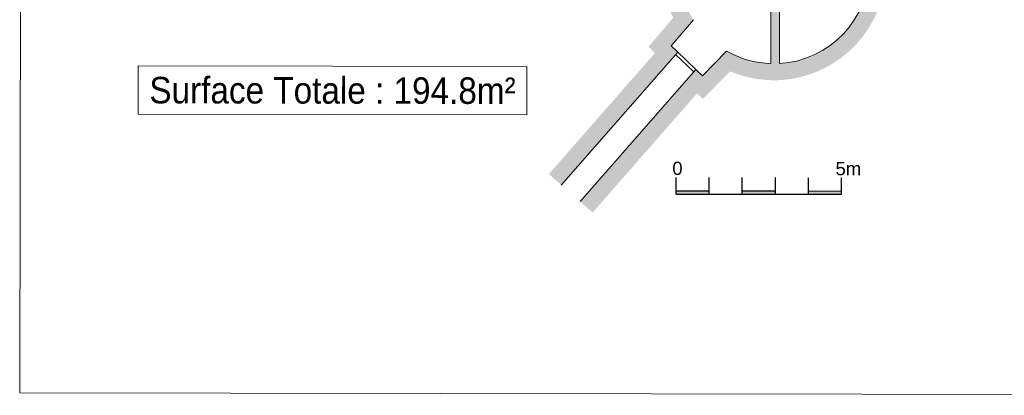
# Model space of a CAD drawing. Header units: metres. Extents: x -40 to 52, y -191 to 168.
# Tile 1 of 32: x -40 to -10, y -191 to -180. Entities that reach past the tile are written whole.
import ezdxf
from ezdxf.enums import TextEntityAlignment as Align

# ---------------------------------------------------------------- set-up
doc = ezdxf.new("R2010")
doc.units = ezdxf.units.M
doc.header["$LTSCALE"] = 2
for name, color, linetype, lineweight in [('Etiq_Surface', 7, 'Continuous', 18), ('Hachures', 8, 'Continuous', 9), ('Menuiserie', 1, 'Continuous', 18), ('Mur_coupe', 7, 'Continuous', 18), ('Mur_vu', 8, 'Continuous', 18)]:
    doc.layers.add(name, color=color, linetype=linetype, lineweight=lineweight)
doc.styles.get("Standard").update_dxf_attribs({"font": 'arial.ttf'})

# ---------------------------------------------------------------- blocks, each defined once
blk = doc.blocks.new('Echelle graphique 5m')
h = blk.add_hatch(color=256)
h.dxf.hatch_style = 1
h.paths.add_polyline_path([(1, 0.1000000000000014), (0, 0.1000000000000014), (0, 0), (1, 0)])
h.paths.add_polyline_path([(3, 0.1000000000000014), (2, 0.1000000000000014), (2, 0), (3, 0)])
h.paths.add_polyline_path([(5, 0.1000000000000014), (4, 0.1000000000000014), (4, 0), (5, 0)])
at = {"flags": 128}
for points in [[(0, 0), (0, 0.5)], [(1, 0), (1, 0.5)], [(2, 0), (2, 0.5)], [(3, 0), (3, 0.5)], [(4, 0), (4, 0.5)], [(5, 0), (5, 0.5)], [(0, 0.1000000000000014), (1, 0.1000000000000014)], [(0, 0), (5, 0)], [(2, 0.1000000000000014), (3, 0.1000000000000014)], [(4, 0.1000000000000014), (5, 0.1000000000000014)]]:
    blk.add_lwpolyline(points, dxfattribs=at)
for s, p in [('0', (-0.1162021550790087, 0.576875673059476)), ('5m', (4.815244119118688, 0.576875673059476))]:
    blk.add_text(s, height=0.4).set_placement(p)

msp = doc.modelspace()

# ---------------------------------------------------------------- hatches: boundary and pattern name
at = {"layer": 'Hachures'}
h = msp.add_hatch(color=256, dxfattribs=at)
h.dxf.hatch_style = 1
h.paths.add_polyline_path([(-19.70204735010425, -173.3729313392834), (-15.04187914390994, -173.3808569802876), (-15.0412328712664, -173.0008575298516), (-19.80140093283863, -172.9927618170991), (-19.79874556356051, -171.4314411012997), (-19.01589515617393, -171.4327725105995), (-19.01249372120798, -169.4327754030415), (-18.33534624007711, -169.4339270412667), (-18.33551631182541, -169.5339268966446), (-17.88551696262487, -169.534692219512), (-17.88534689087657, -169.434692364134), (-17.750730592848, -169.4349213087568), (-17.75000081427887, -169.0058215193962), (-17.70736270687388, -169.0058940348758), (-17.76251873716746, -166.1519407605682), (-17.86250006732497, -166.153873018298), (-17.80875493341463, -168.9348219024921), (-19.79449376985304, -168.931444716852), (-19.79139970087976, -167.1121745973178), (-20.31139894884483, -167.1112902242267), (-20.31253788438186, -167.7809686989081), (-19.89267995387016, -167.8648607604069), (-19.89435216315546, -168.8480968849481), (-20.31449301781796, -168.9305603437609), (-22.5028504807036, -168.9268385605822), (-22.50370083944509, -169.4268378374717), (-20.31534337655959, -169.4305596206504), (-20.32899470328, -177.4573524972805), (-25.82898674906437, -177.4479985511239), (-25.81989975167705, -172.1049687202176), (-24.45734686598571, -172.1072860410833), (-24.45571661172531, -171.1487188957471), (-24.52571651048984, -171.1485998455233), (-24.52722771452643, -172.0371670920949), (-25.81978070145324, -172.034968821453), (-25.81533542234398, -169.421205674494), (-24.52278243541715, -169.4234039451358), (-24.5242709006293, -170.2986010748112), (-24.45427100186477, -170.298720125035), (-24.45278253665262, -169.4235229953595), (-23.64369919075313, -169.4248990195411), (-23.64284883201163, -168.9248997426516), (-24.03419540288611, -168.9242341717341), (-24.03399093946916, -168.804012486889), (-24.4839902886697, -168.8032471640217), (-24.48419475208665, -168.9234688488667), (-25.81448506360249, -168.9212063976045), (-25.81224135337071, -167.60193555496), (-25.68224154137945, -167.6021566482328), (-25.68139118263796, -167.1021573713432), (-25.81139099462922, -167.1019362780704), (-25.81040457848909, -166.5219371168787), (-25.68040476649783, -166.5221582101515), (-25.67955440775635, -166.0221589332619), (-25.80955421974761, -166.0219378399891), (-25.8074865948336, -164.8062027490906), (-24.47719628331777, -164.8084652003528), (-24.47741734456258, -164.9384461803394), (-24.02741799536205, -164.9392115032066), (-24.02719693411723, -164.8092305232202), (-23.81481276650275, -164.8095917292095), (-23.81433656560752, -164.5295921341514), (-25.80701039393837, -164.5262031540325), (-25.80428924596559, -162.9262054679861), (-20.30429720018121, -162.9355594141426), (-20.30701834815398, -164.5355571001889), (-20.57434125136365, -164.5351024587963), (-20.57481745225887, -164.8151020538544), (-20.10676066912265, -164.8158980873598), (-20.10676010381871, -164.8155656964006), (-19.78749473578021, -164.816108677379), (-19.78730043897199, -164.7018648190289), (-17.89049950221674, -164.7050907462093), (-17.87602587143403, -165.4540037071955), (-17.77604454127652, -165.4520714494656), (-17.79241022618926, -164.6052574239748), (-19.7871303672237, -164.601864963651), (-19.78429795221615, -162.9364437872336), (-18.39621223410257, -162.9388045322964), (-18.39403163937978, -161.6566447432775), (-20.69120939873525, -161.6527378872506), (-20.69205975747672, -162.1527371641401), (-18.89488127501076, -162.1557936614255), (-18.89536115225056, -162.4379548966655), (-26.30343816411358, -162.4253558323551), (-26.32983638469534, -177.9471474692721), (-20.20978623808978, -177.9575559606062, 0.1171381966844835), (-19.85926576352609, -179.4847404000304), (-20.61049532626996, -180.3630545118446), (-20.41452999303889, -180.5511190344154), (-23.62004499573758, -184.2086097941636), (-23.24402224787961, -184.5381653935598), (-19.72351804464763, -180.5212721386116), (-19.92362505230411, -180.3292329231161), (-19.25214398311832, -179.5441582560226, -0.1440428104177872), (-19.70987997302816, -177.9784061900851)])
h = msp.add_hatch(color=256, dxfattribs=at)
h.dxf.hatch_style = 1
edge = h.paths.add_edge_path()
edge.add_line((-11.1591666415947, -174.7229438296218), (-13.34432782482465, -174.7192274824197))
edge.add_line((-13.34432782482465, -174.7192274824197), (-13.34423346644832, -174.6637460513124))
edge.add_line((-13.34423346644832, -174.6637460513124), (-13.92423262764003, -174.6627596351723))
edge.add_line((-13.92423262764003, -174.6627596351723), (-13.92911143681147, -177.5314325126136))
edge.add_line((-13.92911143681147, -177.5314325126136), (-13.92988833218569, -177.9882363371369))
edge.add_arc((-16.81988415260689, -177.983321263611), 2.889999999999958, 273.3458702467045, 359.9025560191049, ccw=False)
edge.add_line((-16.65121430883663, -180.8683950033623), (-16.64061964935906, -174.6388805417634))
edge.add_line((-16.64061964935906, -174.6388805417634), (-16.90061927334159, -174.6384383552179))
edge.add_line((-16.90061927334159, -174.6384383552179), (-16.91122060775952, -180.8718775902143))
edge.add_arc((-16.8198841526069, -177.983321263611), 2.890000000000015, 240.3695254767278, 268.18890485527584, ccw=False)
edge.add_line((-18.24871247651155, -180.4954019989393), (-18.97672848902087, -181.2379530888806))
edge.add_line((-18.97672848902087, -181.2379530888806), (-19.17438884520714, -181.0482618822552))
edge.add_line((-19.17438884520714, -181.0482618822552), (-22.67223078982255, -185.0392975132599))
edge.add_line((-22.67223078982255, -185.0392975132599), (-22.29620804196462, -185.3688531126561))
edge.add_line((-22.29620804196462, -185.3688531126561), (-19.14316170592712, -181.7712290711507))
edge.add_line((-19.14316170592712, -181.7712290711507), (-18.96601879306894, -181.9412300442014))
edge.add_line((-18.96601879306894, -181.9412300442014), (-18.14485133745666, -181.1036677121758))
edge.add_arc((-16.81988415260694, -177.983321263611), 3.390000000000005, 246.9928636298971, 360.2405861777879)
edge.add_line((-13.42991403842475, -177.9690866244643), (-9.571935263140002, -177.9756479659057))
edge.add_line((-9.571935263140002, -177.9756479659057), (-9.567255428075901, -175.2239691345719))
edge.add_line((-9.567255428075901, -175.2239691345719), (-7.113057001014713, -175.2281430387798))
edge.add_line((-7.113057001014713, -175.2281430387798), (-7.110778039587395, -173.8881449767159))
edge.add_line((-7.110778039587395, -173.8881449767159), (-4.960781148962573, -173.8918015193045))
edge.add_line((-4.960781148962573, -173.8918015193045), (-4.957668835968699, -172.0618041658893))
edge.add_line((-4.957668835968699, -172.0618041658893), (-7.637664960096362, -172.0572462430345))
edge.add_line((-7.637664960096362, -172.0572462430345), (-7.63356491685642, -169.6464770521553))
edge.add_line((-7.63356491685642, -169.6464770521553), (-7.247587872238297, -169.6471334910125))
edge.add_line((-7.247587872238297, -169.6471334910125), (-4.95663585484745, -169.6510297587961))
edge.add_line((-4.95663585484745, -169.6510297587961), (-4.952554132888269, -167.2510332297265))
edge.add_line((-4.952554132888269, -167.2510332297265), (-5.959485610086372, -167.2493207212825))
edge.add_line((-5.959485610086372, -167.2493207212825), (-5.957872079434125, -166.30058682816))
edge.add_line((-5.957872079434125, -166.30058682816), (-7.627058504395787, -165.8207957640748))
edge.add_line((-7.627058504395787, -165.8207957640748), (-7.621337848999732, -162.4571288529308))
edge.add_line((-7.621337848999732, -162.4571288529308), (-14.85913652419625, -162.4448193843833))
edge.add_line((-14.85913652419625, -162.4448193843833), (-14.85865664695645, -162.1626581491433))
edge.add_line((-14.85865664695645, -162.1626581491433), (-13.09352301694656, -162.1656601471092))
edge.add_line((-13.09352301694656, -162.1656601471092), (-13.09267265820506, -161.6656608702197))
edge.add_line((-13.09267265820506, -161.6656608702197), (-15.35780556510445, -161.6618085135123))
edge.add_line((-15.35780556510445, -161.6618085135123), (-15.35981608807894, -162.8439684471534))
edge.add_line((-15.35981608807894, -162.8439684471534), (-16.04226689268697, -162.8428077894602))
edge.add_line((-16.04226689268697, -162.8428077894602), (-16.04804318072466, -166.2391859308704))
edge.add_line((-16.04804318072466, -166.2391859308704), (-15.68750617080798, -166.2397991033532))
edge.add_line((-15.68750617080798, -166.2397991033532), (-15.68821325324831, -166.6555538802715))
edge.add_line((-15.68821325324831, -166.6555538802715), (-15.58821339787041, -166.6557239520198))
edge.add_line((-15.58821339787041, -166.6557239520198), (-15.58733624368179, -166.1399693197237))
edge.add_line((-15.58733624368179, -166.1399693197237), (-15.94787325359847, -166.1393561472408))
edge.add_line((-15.94787325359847, -166.1393561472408), (-15.94243710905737, -162.9429777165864))
edge.add_line((-15.94243710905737, -162.9429777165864), (-13.9644134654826, -162.9463417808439))
edge.add_line((-13.9644134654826, -162.9463417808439), (-13.97265735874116, -167.793637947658))
edge.add_line((-13.97265735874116, -167.793637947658), (-13.39255110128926, -167.7946245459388))
edge.add_line((-13.39255110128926, -167.7946245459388), (-13.38439224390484, -162.9973283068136))
edge.add_line((-13.38439224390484, -162.9973283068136), (-8.122272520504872, -163.0062776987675))
edge.add_line((-8.122272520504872, -163.0062776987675), (-8.130463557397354, -167.82249504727))
edge.add_line((-8.130463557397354, -167.82249504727), (-7.300801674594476, -167.8239060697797))
edge.add_line((-7.300801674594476, -167.8239060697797), (-7.297556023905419, -165.9155079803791))
edge.add_line((-7.297556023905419, -165.9155079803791), (-6.457628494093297, -166.1569368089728))
edge.add_line((-6.457628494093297, -166.1569368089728), (-6.459928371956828, -167.5092334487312))
edge.add_line((-6.459928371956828, -167.5092334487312), (-6.460335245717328, -167.7484696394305))
edge.add_line((-6.460335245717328, -167.7484696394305), (-5.453403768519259, -167.7501821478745))
edge.add_line((-5.453403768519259, -167.7501821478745), (-5.455784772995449, -169.1501801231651))
edge.add_line((-5.455784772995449, -169.1501801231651), (-7.246737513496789, -169.1471342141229))
edge.add_line((-7.246737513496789, -169.1471342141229), (-7.245983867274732, -168.7040005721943))
edge.add_line((-7.245983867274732, -168.7040005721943), (-8.131960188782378, -168.7024937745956))
edge.add_line((-8.131960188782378, -168.7024937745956), (-8.132074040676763, -168.7694371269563))
edge.add_line((-8.132074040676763, -168.7694371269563), (-10.31952738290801, -168.7657168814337))
edge.add_line((-10.31952738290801, -168.7657168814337), (-10.32068700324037, -169.447557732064))
edge.add_line((-10.32068700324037, -169.447557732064), (-8.133233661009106, -169.4512779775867))
edge.add_line((-8.133233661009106, -169.4512779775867), (-8.13851459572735, -172.5563951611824))
edge.add_line((-8.13851459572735, -172.5563951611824), (-4.95851919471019, -172.5618034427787))
edge.add_line((-4.95851919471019, -172.5618034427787), (-4.959930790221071, -173.3918022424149))
edge.add_line((-4.959930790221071, -173.3918022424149), (-7.609926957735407, -173.3872953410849))
edge.add_line((-7.609926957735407, -173.3872953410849), (-7.612205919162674, -174.7272934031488))
edge.add_line((-7.612205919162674, -174.7272934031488), (-9.322366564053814, -174.7260677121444))
edge.add_line((-9.322366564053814, -174.7260677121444), (-9.322026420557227, -174.5260680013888))
edge.add_line((-9.322026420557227, -174.5260680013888), (-9.622025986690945, -174.5255577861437))
edge.add_line((-9.622025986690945, -174.5255577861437), (-9.622366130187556, -174.7255574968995))
edge.add_line((-9.622366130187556, -174.7255574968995), (-10.23916797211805, -174.7245084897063))
edge.add_line((-10.23916797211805, -174.7245084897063), (-10.23976322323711, -175.0745079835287))
edge.add_line((-10.23976322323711, -175.0745079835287), (-10.06700245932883, -175.0748018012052))
edge.add_line((-10.06700245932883, -175.0748018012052), (-10.071084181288, -177.4747983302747))
edge.add_line((-10.071084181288, -177.4747983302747), (-13.40900471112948, -177.4691214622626))
edge.add_line((-13.40900471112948, -177.4691214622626), (-13.40492298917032, -175.0691249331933))
edge.add_line((-13.40492298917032, -175.0691249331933), (-11.15976189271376, -175.0729433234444))
edge.add_line((-11.15976189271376, -175.0729433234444), (-11.1591666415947, -174.7229438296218))

# ---------------------------------------------------------------- linework, layer by layer
at = {"layer": 'Etiq_Surface'}
msp.add_lwpolyline([(-36.0297210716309, -180.9386010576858), (-24.28234165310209, -180.9585800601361), (-24.28482966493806, -182.4214968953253), (-36.03220908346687, -182.4015178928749)], close=True, dxfattribs=at)
at = {"layer": 'Menuiserie'}
msp.add_lwpolyline([(-39.61007172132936, -190.8140938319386), (4.939863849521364, -190.8898607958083), (5.04700905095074, -127.8899519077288), (-39.50292651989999, -127.8141849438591)], close=True, dxfattribs=at)
at = {"layer": 'Mur_coupe', "flags": 128}
for points in [[(-16.65121430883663, -180.8683950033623), (-16.64061964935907, -174.6388805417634), (-16.9006192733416, -174.6384383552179), (-16.91122060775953, -180.8718775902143)], [(-19.25214398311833, -179.5441582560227), (-19.92362505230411, -180.3292329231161)], [(-19.72351804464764, -180.5212721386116), (-23.2440222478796, -184.5381653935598)], [(-19.72351804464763, -180.5212721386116), (-19.92362505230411, -180.3292329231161)], [(-18.24871247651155, -180.4954019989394), (-18.97672848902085, -181.2379530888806)], [(-19.17438884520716, -181.0482618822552), (-22.67223078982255, -185.0392975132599)], [(-18.97672848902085, -181.2379530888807), (-19.17438884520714, -181.0482618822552)]]:
    msp.add_lwpolyline(points, dxfattribs=at)
at = {"layer": 'Mur_coupe'}
for start, end in [(273.3458702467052, 359.902556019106), (240.3695254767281, 268.1889048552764)]:
    msp.add_arc((-16.81988415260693, -177.983321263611), 2.889999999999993, start, end, dxfattribs=at)
at = {"layer": 'Mur_vu', "flags": 128}
for points in [[(-19.24036732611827, -181.1235432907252), (-19.78949652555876, -180.5965535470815)], [(-19.17438884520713, -181.0482618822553), (-19.72351804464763, -180.5212721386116)]]:
    msp.add_lwpolyline(points, dxfattribs=at)

# ---------------------------------------------------------------- block references
at = {"rotation": 359.9025560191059}
msp.add_blockref('Echelle graphique 5m', (-19.77444308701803, -184.8104439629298), dxfattribs=at)

# ---------------------------------------------------------------- texts
at = {"layer": 'Etiq_Surface', "width": 0.9}
msp.add_text('Surface Totale : 194.8m²', height=0.8, rotation=359.9025560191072, dxfattribs=at).set_placement((-30.15727536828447, -181.6800489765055), align=Align.MIDDLE_CENTER)

doc.saveas('drawing.dxf')
